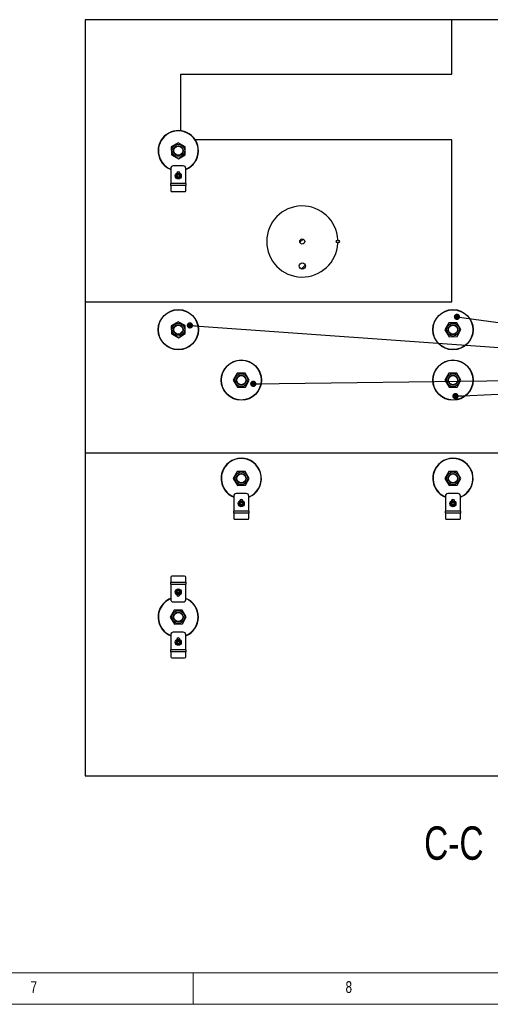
# Model space of a CAD drawing. Header units: millimetres. Extents: x 5 to 589, y 5 to 415.
# Tile 11 of 46: x 319 to 394, y 5 to 161. Entities that reach past the tile are written whole.
import ezdxf

# ---------------------------------------------------------------- set-up
doc = ezdxf.new("R2010")
doc.units = ezdxf.units.MM
doc.layers.add('NOTES', color=6, linetype='Continuous')
doc.layers.add('TRAIT-FINS', color=9, linetype='Continuous')
doc.layers.add('TRAIT-FORT', color=4, linetype='Continuous', lineweight=25)
doc.styles.add('SLDTEXTSTYLE0', font='TXT', dxfattribs={"width": 0.75})
doc.dimstyles.new('SLDDIMSTYLE4', dxfattribs={"dimtxt": 0.18, "dimasz": 1, "dimexe": 0, "dimexo": 0.0625, "dimgap": 0, "dimtad": 0, "dimtih": 1, "dimtoh": 1, "dimdec": 0, "dimrnd": 1e-09, "dimzin": 0, "dimdsep": 46, "dimtxsty": 'Standard', "dimblk1": 'DOT', "dimblk2": 'DOT', "dimsah": 1, "dimcen": 0.09, "dimadec": 0, "dimazin": 0, "dimtfac": 1, "dimtdec": 0, "dimtofl": 0, "dimtmove": 0, "dimatfit": 3, "dimldrblk": 'DOT', "dimfxl": 1, "dimfrac": 2, "dimtolj": 1, "dimtzin": 0, "dimarcsym": 0})

# ---------------------------------------------------------------- blocks, each defined once
blk = doc.blocks.new('_Dot')
at = {"color": 0, "linetype": 'ByBlock', "lineweight": -2}
blk.add_line((-0.5, 0), (-1, 0), dxfattribs=at)
at = {"color": 0, "linetype": 'ByBlock', "const_width": 0.5}
blk.add_lwpolyline([(-0.25, 0, 1), (0.25, 0, 1)], format="xyb", close=True, dxfattribs=at)

msp = doc.modelspace()

# ---------------------------------------------------------------- hatches: boundary and pattern name
at = {"layer": 'TRAIT-FINS'}
h = msp.add_hatch(dxfattribs=at)
h.set_pattern_fill('ANSI32', color=9, style=0)
edge = h.paths.add_edge_path(flags=0)
edge.add_arc((344.615, 140.452), 0.72, 0, 360)
h = msp.add_hatch(dxfattribs=at)
h.set_pattern_fill('ANSI31', color=9, style=0)
edge = h.paths.add_edge_path(flags=0)
edge.add_arc((344.615, 136.452), 0.18, 0, 360)
h = msp.add_hatch(dxfattribs=at)
h.set_pattern_fill('ANSI31', color=9, style=0)
edge = h.paths.add_edge_path(flags=0)
edge.add_arc((364.295, 126.052), 0.4, 0, 360)
h = msp.add_hatch(dxfattribs=at)
h.set_pattern_fill('ANSI31', color=9, style=0)
edge = h.paths.add_edge_path(flags=0)
edge.add_arc((369.938, 126.052), 0.254, 0, 360)
h = msp.add_hatch(dxfattribs=at)
h.set_pattern_fill('ANSI31', color=9, style=0)
edge = h.paths.add_edge_path(flags=0)
edge.add_arc((364.295, 122.17), 0.5, 0, 360)
h = msp.add_hatch(dxfattribs=at)
h.set_pattern_fill('ANSI32', color=9, style=0)
edge = h.paths.add_edge_path(flags=0)
edge.add_arc((344.615, 112.052), 0.72, 0, 360)
h = msp.add_hatch(dxfattribs=at)
h.set_pattern_fill('ANSI32', color=9, style=0)
edge = h.paths.add_edge_path(flags=0)
edge.add_arc((388.215, 112.052), 0.72, 0, 360)
h = msp.add_hatch(dxfattribs=at)
h.set_pattern_fill('ANSI32', color=9, style=0)
edge = h.paths.add_edge_path(flags=0)
edge.add_arc((354.615, 104.052), 0.72, 0, 360)
h = msp.add_hatch(dxfattribs=at)
h.set_pattern_fill('ANSI32', color=9, style=0)
edge = h.paths.add_edge_path(flags=0)
edge.add_arc((388.215, 104.052), 0.72, 0, 360)
h = msp.add_hatch(dxfattribs=at)
h.set_pattern_fill('ANSI32', color=9, style=0)
edge = h.paths.add_edge_path(flags=0)
edge.add_arc((354.615, 88.452), 0.72, 0, 360)
h = msp.add_hatch(dxfattribs=at)
h.set_pattern_fill('ANSI32', color=9, style=0)
edge = h.paths.add_edge_path(flags=0)
edge.add_arc((388.215, 88.452), 0.72, 0, 360)
h = msp.add_hatch(dxfattribs=at)
h.set_pattern_fill('ANSI31', color=9, style=0)
edge = h.paths.add_edge_path(flags=0)
edge.add_arc((354.615, 84.452), 0.18, 0, 360)
h = msp.add_hatch(dxfattribs=at)
h.set_pattern_fill('ANSI31', color=9, style=0)
edge = h.paths.add_edge_path(flags=0)
edge.add_arc((388.215, 84.452), 0.18, 0, 360)
h = msp.add_hatch(dxfattribs=at)
h.set_pattern_fill('ANSI31', color=9, style=0)
edge = h.paths.add_edge_path(flags=0)
edge.add_arc((344.615, 70.452), 0.18, 0, 360)
h = msp.add_hatch(dxfattribs=at)
h.set_pattern_fill('ANSI32', color=9, style=0)
edge = h.paths.add_edge_path(flags=0)
edge.add_arc((344.615, 66.452), 0.72, 0, 360)
h = msp.add_hatch(dxfattribs=at)
h.set_pattern_fill('ANSI31', color=9, style=0)
edge = h.paths.add_edge_path(flags=0)
edge.add_arc((344.615, 62.452), 0.18, 0, 360)

# ---------------------------------------------------------------- linework, layer by layer
at = {"color": 7, "linetype": 'Continuous', "lineweight": 18}
for p, q in [((10, 10), (584, 10)), ((347, 5), (347, 10)), ((5, 5), (589, 5))]:
    msp.add_line(p, q, dxfattribs=at)
at = {"layer": 'TRAIT-FORT', "color": 4, "linetype": 'Continuous', "lineweight": 25}
for p, q in [((329.815, 161.252), (329.815, 116.452)), ((388.035, 161.252), (329.815, 161.252)), ((388.035, 152.591), (388.035, 161.252)), ((400.035, 161.252), (388.035, 161.252)), ((345.035, 152.591), (388.035, 152.591)), ((345.035, 143.625), (345.035, 152.591)), ((388.035, 142.191), (347.302, 142.191)), ((388.035, 116.452), (388.035, 142.191)), ((344.6, 141.722), (343.508, 141.074)), ((343.508, 141.074), (343.523, 139.804)), ((345.708, 141.101), (344.6, 141.722)), ((345.723, 139.83), (345.708, 141.101)), ((343.523, 139.804), (344.631, 139.182)), ((344.631, 139.182), (345.723, 139.83)), ((343.415, 137.652), (343.415, 135.252)), ((345.415, 138.052), (343.815, 138.052)), ((345.815, 135.252), (345.815, 137.652)), ((344.335, 136.852), (344.335, 136.842)), ((344.895, 136.842), (344.895, 136.852)), ((345.815, 135.252), (343.415, 135.252)), ((343.415, 134.932), (343.415, 135.252)), ((345.815, 134.932), (343.415, 134.932)), ((343.415, 134.932), (343.415, 134.14)), ((345.815, 135.252), (345.815, 134.932)), ((345.815, 134.14), (345.815, 134.932)), ((343.615, 133.967), (345.615, 133.967)), ((329.815, 116.452), (329.815, 92.452)), ((329.815, 116.452), (388.035, 116.452)), ((344.6, 113.322), (343.508, 112.674)), ((343.508, 112.674), (343.523, 111.404)), ((345.708, 112.701), (344.6, 113.322)), ((345.723, 111.43), (345.708, 112.701)), ((387.567, 113.144), (386.945, 112.037)), ((388.837, 113.16), (387.567, 113.144)), ((389.485, 112.068), (388.837, 113.16)), ((343.523, 111.404), (344.631, 110.782)), ((344.631, 110.782), (345.723, 111.43)), ((386.945, 112.037), (387.594, 110.945)), ((387.594, 110.945), (388.864, 110.96)), ((388.864, 110.96), (389.485, 112.068)), ((353.967, 105.144), (353.345, 104.037)), ((355.237, 105.16), (353.967, 105.144)), ((355.885, 104.068), (355.237, 105.16)), ((387.567, 105.144), (386.945, 104.037)), ((388.837, 105.16), (387.567, 105.144)), ((389.485, 104.068), (388.837, 105.16)), ((353.345, 104.037), (353.994, 102.945)), ((355.264, 102.96), (355.885, 104.068)), ((386.945, 104.037), (387.594, 102.945)), ((388.864, 102.96), (389.485, 104.068)), ((353.994, 102.945), (355.264, 102.96)), ((387.594, 102.945), (388.864, 102.96)), ((425.815, 92.452), (329.815, 92.452)), ((329.815, 92.452), (329.815, 41.252)), ((353.967, 89.544), (353.345, 88.437)), ((355.237, 89.56), (353.967, 89.544)), ((355.885, 88.468), (355.237, 89.56)), ((387.567, 89.544), (386.945, 88.437)), ((388.837, 89.56), (387.567, 89.544)), ((389.485, 88.468), (388.837, 89.56)), ((353.345, 88.437), (353.994, 87.345)), ((355.264, 87.36), (355.885, 88.468)), ((386.945, 88.437), (387.594, 87.345)), ((388.864, 87.36), (389.485, 88.468)), ((355.415, 86.052), (353.815, 86.052)), ((353.994, 87.345), (355.264, 87.36)), ((389.015, 86.052), (387.415, 86.052)), ((387.594, 87.345), (388.864, 87.36)), ((353.415, 85.652), (353.415, 83.252)), ((354.335, 84.852), (354.335, 84.842)), ((354.895, 84.842), (354.895, 84.852)), ((355.815, 83.252), (355.815, 85.652)), ((387.015, 85.652), (387.015, 83.252)), ((387.935, 84.852), (387.935, 84.842)), ((388.495, 84.842), (388.495, 84.852)), ((389.415, 83.252), (389.415, 85.652)), ((355.815, 83.252), (353.415, 83.252)), ((353.415, 82.932), (353.415, 83.252)), ((355.815, 82.932), (353.415, 82.932)), ((353.415, 82.932), (353.415, 82.14)), ((355.815, 83.252), (355.815, 82.932)), ((355.815, 82.14), (355.815, 82.932)), ((389.415, 83.252), (387.015, 83.252)), ((387.015, 82.932), (387.015, 83.252)), ((389.415, 82.932), (387.015, 82.932)), ((387.015, 82.932), (387.015, 82.14)), ((389.415, 83.252), (389.415, 82.932)), ((389.415, 82.14), (389.415, 82.932)), ((353.615, 81.967), (355.615, 81.967)), ((387.215, 81.967), (389.215, 81.967)), ((343.415, 72.764), (343.415, 71.972)), ((343.415, 71.652), (343.415, 71.972)), ((343.415, 71.972), (345.815, 71.972)), ((345.615, 72.937), (343.615, 72.937)), ((345.815, 71.972), (345.815, 72.764)), ((345.815, 71.972), (345.815, 71.652)), ((343.415, 71.652), (343.415, 69.252)), ((343.415, 71.652), (345.815, 71.652)), ((345.815, 69.252), (345.815, 71.652)), ((343.815, 68.852), (345.415, 68.852)), ((344.335, 70.062), (344.335, 70.052)), ((344.895, 70.052), (344.895, 70.062)), ((343.967, 67.544), (343.345, 66.437)), ((345.237, 67.56), (343.967, 67.544)), ((345.885, 66.468), (345.237, 67.56)), ((343.345, 66.437), (343.994, 65.345)), ((345.264, 65.36), (345.885, 66.468)), ((343.994, 65.345), (345.264, 65.36)), ((343.415, 63.652), (343.415, 61.252)), ((345.415, 64.052), (343.815, 64.052)), ((344.335, 62.852), (344.335, 62.842)), ((344.895, 62.842), (344.895, 62.852)), ((345.815, 61.252), (345.815, 63.652)), ((345.815, 61.252), (343.415, 61.252)), ((343.415, 60.932), (343.415, 61.252)), ((345.815, 61.252), (345.815, 60.932)), ((345.815, 60.932), (343.415, 60.932)), ((343.415, 60.932), (343.415, 60.14)), ((343.615, 59.967), (345.615, 59.967)), ((345.815, 60.14), (345.815, 60.932)), ((329.815, 41.252), (425.815, 41.252))]:
    msp.add_line(p, q, dxfattribs=at)
for centre, radius in [((344.615, 140.452), 1.022), ((344.615, 140.452), 0.72), ((344.615, 136.452), 0.48), ((344.615, 136.452), 0.24), ((344.615, 136.452), 0.18), ((364.295, 126.052), 0.4), ((369.938, 126.052), 0.254), ((364.295, 122.17), 0.5), ((344.615, 112.052), 3.2), ((344.615, 112.052), 3.16), ((388.215, 112.052), 3.2), ((388.215, 112.052), 3.16), ((344.615, 112.052), 1.022), ((344.615, 112.052), 0.72), ((388.215, 112.052), 1.022), ((388.215, 112.052), 0.72), ((354.615, 104.052), 3.2), ((354.615, 104.052), 3.16), ((388.215, 104.052), 3.2), ((388.215, 104.052), 3.16), ((354.615, 104.052), 1.022), ((354.615, 104.052), 0.72), ((388.215, 104.052), 1.022), ((388.215, 104.052), 0.72), ((354.615, 88.452), 1.022), ((354.615, 88.452), 0.72), ((388.215, 88.452), 1.022), ((388.215, 88.452), 0.72), ((354.615, 84.452), 0.48), ((354.615, 84.452), 0.24), ((354.615, 84.452), 0.18), ((388.215, 84.452), 0.48), ((388.215, 84.452), 0.24), ((388.215, 84.452), 0.18), ((344.615, 70.452), 0.48), ((344.615, 70.452), 0.24), ((344.615, 70.452), 0.18), ((344.615, 66.452), 1.022), ((344.615, 66.452), 0.72), ((344.615, 62.452), 0.48), ((344.615, 62.452), 0.24), ((344.615, 62.452), 0.18)]:
    msp.add_circle(centre, radius, dxfattribs=at)
for centre, radius, start, end in [((344.615, 140.452), 3.2, 65.32581, 247.97569), ((344.615, 140.452), 3.16, 65.32581, 247.682), ((344.615, 140.452), 3.2, 292.02431, 65.32581), ((344.615, 140.452), 3.16, 292.318, 65.32581), ((343.815, 137.652), 0.4, 90, 180), ((345.415, 137.652), 0.4, 360, 90), ((344.615, 136.452), 0.36, 136.8005, 196.8005), ((344.615, 136.452), 0.36, 196.8005, 256.8005), ((344.615, 136.852), 0.28, 0, 180), ((344.615, 136.452), 0.36, 76.8005, 136.8005), ((344.615, 136.452), 0.36, 256.8005, 316.8005), ((344.615, 136.452), 0.36, 16.8005, 76.8005), ((344.615, 136.452), 0.36, 316.8005, 16.8005), ((343.603, 134.155), 0.188, 184.40195, 273.81126), ((345.628, 134.155), 0.188, 266.18874, 355.59805), ((364.295, 126.052), 5.643, 2.57926, 357.42074), ((354.615, 88.452), 3.2, 292.02427, 155.32581), ((354.615, 88.452), 3.16, 292.31796, 155.32581), ((388.215, 88.452), 3.2, 292.02427, 155.32581), ((388.215, 88.452), 3.16, 292.31796, 155.32581), ((354.615, 88.452), 3.2, 155.32581, 247.97565), ((354.615, 88.452), 3.16, 155.32581, 247.68196), ((388.215, 88.452), 3.2, 155.32581, 247.97565), ((388.215, 88.452), 3.16, 155.32581, 247.68196), ((353.815, 85.652), 0.4, 90, 180), ((355.415, 85.652), 0.4, 360, 90), ((387.415, 85.652), 0.4, 90, 180), ((389.015, 85.652), 0.4, 360, 90), ((354.615, 84.452), 0.36, 136.8005, 196.8005), ((354.615, 84.852), 0.28, 0, 180), ((354.615, 84.452), 0.36, 76.8005, 136.8005), ((354.615, 84.452), 0.36, 16.8005, 76.8005), ((354.615, 84.452), 0.36, 316.8005, 16.8005), ((388.215, 84.452), 0.36, 136.8005, 196.8005), ((388.215, 84.852), 0.28, 0, 180), ((388.215, 84.452), 0.36, 76.8005, 136.8005), ((388.215, 84.452), 0.36, 16.8005, 76.8005), ((388.215, 84.452), 0.36, 316.8005, 16.8005), ((354.615, 84.452), 0.36, 196.8005, 256.8005), ((354.615, 84.452), 0.36, 256.8005, 316.8005), ((388.215, 84.452), 0.36, 196.8005, 256.8005), ((388.215, 84.452), 0.36, 256.8005, 316.8005), ((353.603, 82.155), 0.188, 184.40195, 273.81126), ((355.628, 82.155), 0.188, 266.18874, 355.59805), ((387.203, 82.155), 0.188, 184.40195, 273.81126), ((389.228, 82.155), 0.188, 266.18874, 355.59805), ((343.603, 72.75), 0.188, 86.18874, 175.59805), ((345.628, 72.75), 0.188, 4.40195, 93.81126), ((344.615, 70.452), 0.36, 136.8005, 196.8005), ((344.615, 70.452), 0.36, 196.8005, 256.8005), ((344.615, 70.452), 0.36, 76.8005, 136.8005), ((344.615, 70.452), 0.36, 16.8005, 76.8005), ((344.615, 70.452), 0.36, 316.8005, 16.8005), ((344.615, 66.452), 3.2, 112.02435, 155.32581), ((344.615, 66.452), 3.16, 112.31804, 155.32581), ((343.815, 69.252), 0.4, 180, 270), ((344.615, 70.052), 0.28, 180, 360), ((344.615, 70.452), 0.36, 256.8005, 316.8005), ((345.415, 69.252), 0.4, 270, 360), ((344.615, 66.452), 3.2, 292.02427, 67.97573), ((344.615, 66.452), 3.16, 292.31796, 67.68204), ((344.615, 66.452), 3.2, 155.32581, 247.97565), ((344.615, 66.452), 3.16, 155.32581, 247.68196), ((343.815, 63.652), 0.4, 90, 180), ((344.615, 62.452), 0.36, 136.8005, 196.8005), ((344.615, 62.852), 0.28, 0, 180), ((344.615, 62.452), 0.36, 76.8005, 136.8005), ((344.615, 62.452), 0.36, 16.8005, 76.8005), ((344.615, 62.452), 0.36, 316.8005, 16.8005), ((345.415, 63.652), 0.4, 360, 90), ((344.615, 62.452), 0.36, 196.8005, 256.8005), ((344.615, 62.452), 0.36, 256.8005, 316.8005), ((343.603, 60.155), 0.188, 184.40195, 273.81126), ((345.628, 60.155), 0.188, 266.18874, 355.59805)]:
    msp.add_arc(centre, radius, start, end, dxfattribs=at)
for points, knots in [([(345.003, 139.799), (344.962, 139.777), (344.878, 139.733), (344.734, 139.697), (344.581, 139.688), (344.426, 139.711), (344.303, 139.756), (344.213, 139.806), (344.13, 139.863), (344.042, 139.947), (343.958, 140.062), (343.897, 140.191), (343.86, 140.333), (343.851, 140.486), (343.874, 140.641), (343.919, 140.764), (343.969, 140.855), (344.027, 140.937), (344.109, 141.027), (344.189, 141.08), (344.227, 141.106)], [0, 0, 0, 0, 0.0582484, 0.1199858, 0.18429, 0.2499587, 0.3156275, 0.3478164, 0.3800142, 0.4417516, 0.5, 0.5582484, 0.6199858, 0.68429, 0.7499587, 0.8156275, 0.8478164, 0.8800142, 0.9417516, 1, 1, 1, 1]), ([(344.227, 141.106), (344.269, 141.127), (344.353, 141.172), (344.497, 141.208), (344.65, 141.217), (344.805, 141.194), (344.927, 141.149), (345.018, 141.098), (345.1, 141.041), (345.19, 140.958), (345.243, 140.879), (345.269, 140.84)], [0, 0, 0, 0, 0.1164968, 0.2399717, 0.3685799, 0.4999174, 0.6312549, 0.6956328, 0.7600283, 0.8835032, 1, 1, 1, 1]), ([(345.269, 140.84), (345.29, 140.799), (345.335, 140.714), (345.371, 140.571), (345.38, 140.418), (345.357, 140.263), (345.312, 140.14), (345.262, 140.05), (345.204, 139.967), (345.121, 139.878), (345.042, 139.824), (345.003, 139.799)], [0, 0, 0, 0, 0.1164968, 0.2399717, 0.3685799, 0.4999174, 0.6312549, 0.6956328, 0.7600283, 0.8835032, 1, 1, 1, 1]), ([(344.211, 136.547), (344.222, 136.559), (344.245, 136.583), (344.28, 136.621), (344.316, 136.659), (344.341, 136.685), (344.353, 136.699)], [0, 0, 0, 0, 0.2459566, 0.4930804, 0.7452785, 1, 1, 1, 1]), ([(344.271, 136.348), (344.262, 136.376), (344.245, 136.433), (344.225, 136.499), (344.214, 136.537), (344.211, 136.547)], [0, 0, 0, 0, 0.413688, 0.83802774, 1, 1, 1, 1]), ([(344.331, 136.149), (344.326, 136.165), (344.316, 136.197), (344.302, 136.246), (344.286, 136.296), (344.276, 136.331), (344.271, 136.348)], [0, 0, 0, 0, 0.2459566, 0.4930804, 0.7452785, 1, 1, 1, 1]), ([(344.533, 136.102), (344.505, 136.108), (344.447, 136.122), (344.38, 136.138), (344.341, 136.147), (344.331, 136.149)], [0, 0, 0, 0, 0.413688, 0.8380277, 1, 1, 1, 1]), ([(344.353, 136.699), (344.373, 136.72), (344.414, 136.763), (344.461, 136.814), (344.488, 136.842), (344.495, 136.85)], [0, 0, 0, 0, 0.413688, 0.8380277, 1, 1, 1, 1]), ([(344.495, 136.85), (344.511, 136.846), (344.544, 136.839), (344.594, 136.827), (344.645, 136.815), (344.68, 136.807), (344.698, 136.803)], [0, 0, 0, 0, 0.24595661, 0.49308036, 0.74527846, 1, 1, 1, 1]), ([(344.736, 136.054), (344.719, 136.058), (344.687, 136.066), (344.637, 136.077), (344.586, 136.089), (344.551, 136.098), (344.533, 136.102)], [0, 0, 0, 0, 0.2459566, 0.4930804, 0.7452785, 1, 1, 1, 1]), ([(344.698, 136.803), (344.726, 136.796), (344.784, 136.782), (344.851, 136.767), (344.889, 136.758), (344.9, 136.755)], [0, 0, 0, 0, 0.413688, 0.8380277, 1, 1, 1, 1]), ([(344.878, 136.206), (344.858, 136.184), (344.817, 136.141), (344.77, 136.091), (344.743, 136.062), (344.736, 136.054)], [0, 0, 0, 0, 0.413688, 0.8380277, 1, 1, 1, 1]), ([(345.02, 136.357), (345.009, 136.345), (344.986, 136.321), (344.951, 136.284), (344.915, 136.245), (344.89, 136.219), (344.878, 136.206)], [0, 0, 0, 0, 0.2459566, 0.4930804, 0.7452785, 1, 1, 1, 1]), ([(344.9, 136.755), (344.905, 136.739), (344.914, 136.708), (344.929, 136.659), (344.944, 136.608), (344.955, 136.574), (344.96, 136.556)], [0, 0, 0, 0, 0.24595661, 0.49308036, 0.74527846, 1, 1, 1, 1]), ([(344.96, 136.556), (344.969, 136.528), (344.986, 136.471), (345.006, 136.405), (345.017, 136.368), (345.02, 136.357)], [0, 0, 0, 0, 0.413688, 0.8380277, 1, 1, 1, 1]), ([(345.003, 111.399), (344.962, 111.377), (344.878, 111.333), (344.734, 111.297), (344.581, 111.288), (344.426, 111.311), (344.303, 111.356), (344.213, 111.406), (344.13, 111.463), (344.042, 111.547), (343.958, 111.662), (343.897, 111.791), (343.86, 111.933), (343.851, 112.086), (343.874, 112.241), (343.919, 112.364), (343.969, 112.455), (344.027, 112.537), (344.109, 112.627), (344.189, 112.68), (344.227, 112.706)], [0, 0, 0, 0, 0.0582484, 0.11998585, 0.18428997, 0.24995872, 0.31562747, 0.34781639, 0.38001415, 0.4417516, 0.5, 0.5582484, 0.61998585, 0.68428997, 0.74995872, 0.81562747, 0.84781639, 0.88001415, 0.9417516, 1, 1, 1, 1]), ([(344.227, 112.706), (344.269, 112.727), (344.353, 112.772), (344.497, 112.808), (344.65, 112.817), (344.805, 112.794), (344.927, 112.749), (345.018, 112.698), (345.1, 112.641), (345.19, 112.558), (345.243, 112.479), (345.269, 112.44)], [0, 0, 0, 0, 0.1164968, 0.2399717, 0.3685799, 0.4999174, 0.6312549, 0.6956328, 0.7600283, 0.8835032, 1, 1, 1, 1]), ([(387.562, 111.664), (387.54, 111.705), (387.496, 111.79), (387.46, 111.933), (387.451, 112.086), (387.474, 112.241), (387.519, 112.364), (387.569, 112.455), (387.627, 112.537), (387.71, 112.626), (387.825, 112.709), (387.954, 112.771), (388.096, 112.808), (388.25, 112.817), (388.405, 112.794), (388.527, 112.749), (388.618, 112.698), (388.7, 112.641), (388.79, 112.558), (388.843, 112.479), (388.869, 112.44)], [0, 0, 0, 0, 0.0582484, 0.1199858, 0.18429, 0.2499587, 0.3156275, 0.3478164, 0.3800142, 0.4417516, 0.5, 0.5582484, 0.6199858, 0.68429, 0.7499587, 0.8156275, 0.8478164, 0.8800142, 0.9417516, 1, 1, 1, 1]), ([(345.269, 112.44), (345.29, 112.399), (345.335, 112.314), (345.371, 112.171), (345.38, 112.018), (345.357, 111.863), (345.312, 111.74), (345.262, 111.65), (345.204, 111.567), (345.121, 111.478), (345.042, 111.424), (345.003, 111.399)], [0, 0, 0, 0, 0.1164968, 0.2399717, 0.3685799, 0.4999174, 0.6312549, 0.6956328, 0.7600283, 0.8835032, 1, 1, 1, 1]), ([(388.603, 111.399), (388.562, 111.377), (388.478, 111.333), (388.334, 111.297), (388.181, 111.288), (388.026, 111.311), (387.903, 111.356), (387.813, 111.406), (387.731, 111.463), (387.641, 111.546), (387.588, 111.626), (387.562, 111.664)], [0, 0, 0, 0, 0.1164968, 0.2399717, 0.3685799, 0.4999174, 0.6312549, 0.6956328, 0.7600283, 0.8835032, 1, 1, 1, 1]), ([(388.869, 112.44), (388.89, 112.399), (388.935, 112.314), (388.971, 112.171), (388.98, 112.018), (388.957, 111.863), (388.912, 111.74), (388.862, 111.65), (388.804, 111.567), (388.721, 111.478), (388.642, 111.424), (388.603, 111.399)], [0, 0, 0, 0, 0.11649679, 0.2399717, 0.36857994, 0.49991744, 0.63125494, 0.69563278, 0.7600283, 0.88350321, 1, 1, 1, 1]), ([(353.962, 103.664), (353.94, 103.705), (353.896, 103.79), (353.86, 103.933), (353.851, 104.086), (353.874, 104.241), (353.919, 104.364), (353.969, 104.455), (354.027, 104.537), (354.109, 104.627), (354.189, 104.68), (354.227, 104.706)], [0, 0, 0, 0, 0.1164968, 0.2399717, 0.3685799, 0.4999174, 0.6312549, 0.6956328, 0.7600283, 0.8835032, 1, 1, 1, 1]), ([(354.227, 104.706), (354.269, 104.727), (354.353, 104.772), (354.497, 104.808), (354.65, 104.817), (354.805, 104.794), (354.927, 104.749), (355.018, 104.698), (355.1, 104.641), (355.19, 104.558), (355.243, 104.479), (355.269, 104.44)], [0, 0, 0, 0, 0.1164968, 0.2399717, 0.3685799, 0.4999174, 0.6312549, 0.6956328, 0.7600283, 0.8835032, 1, 1, 1, 1]), ([(387.562, 103.664), (387.54, 103.705), (387.496, 103.79), (387.46, 103.933), (387.451, 104.086), (387.474, 104.241), (387.519, 104.364), (387.569, 104.455), (387.627, 104.537), (387.709, 104.627), (387.789, 104.68), (387.827, 104.706)], [0, 0, 0, 0, 0.11649679, 0.2399717, 0.36857994, 0.49991744, 0.63125494, 0.69563278, 0.7600283, 0.88350321, 1, 1, 1, 1]), ([(387.827, 104.706), (387.869, 104.727), (387.953, 104.772), (388.097, 104.808), (388.25, 104.817), (388.405, 104.794), (388.527, 104.749), (388.618, 104.698), (388.7, 104.641), (388.79, 104.558), (388.843, 104.479), (388.869, 104.44)], [0, 0, 0, 0, 0.1164968, 0.2399717, 0.3685799, 0.4999174, 0.6312549, 0.6956328, 0.7600283, 0.8835032, 1, 1, 1, 1]), ([(355.269, 104.44), (355.29, 104.399), (355.335, 104.314), (355.371, 104.171), (355.38, 104.018), (355.357, 103.863), (355.312, 103.74), (355.262, 103.65), (355.204, 103.567), (355.121, 103.479), (355.006, 103.395), (354.877, 103.334), (354.734, 103.297), (354.581, 103.288), (354.426, 103.311), (354.303, 103.356), (354.213, 103.406), (354.131, 103.463), (354.041, 103.546), (353.988, 103.626), (353.962, 103.664)], [0, 0, 0, 0, 0.0582484, 0.1199858, 0.18429, 0.2499587, 0.3156275, 0.3478164, 0.3800142, 0.4417516, 0.5, 0.5582484, 0.6199858, 0.68429, 0.7499587, 0.8156275, 0.8478164, 0.8800142, 0.9417516, 1, 1, 1, 1]), ([(388.869, 104.44), (388.89, 104.399), (388.935, 104.314), (388.971, 104.171), (388.98, 104.018), (388.957, 103.863), (388.912, 103.74), (388.862, 103.65), (388.804, 103.567), (388.721, 103.479), (388.606, 103.395), (388.477, 103.334), (388.334, 103.297), (388.181, 103.288), (388.026, 103.311), (387.903, 103.356), (387.813, 103.406), (387.731, 103.463), (387.641, 103.546), (387.588, 103.626), (387.562, 103.664)], [0, 0, 0, 0, 0.0582484, 0.1199858, 0.18429, 0.2499587, 0.3156275, 0.3478164, 0.3800142, 0.4417516, 0.5, 0.5582484, 0.6199858, 0.68429, 0.7499587, 0.8156275, 0.8478164, 0.8800142, 0.9417516, 1, 1, 1, 1]), ([(353.962, 88.064), (353.94, 88.105), (353.896, 88.19), (353.86, 88.333), (353.851, 88.486), (353.874, 88.641), (353.919, 88.764), (353.969, 88.855), (354.027, 88.937), (354.109, 89.027), (354.189, 89.08), (354.227, 89.106)], [0, 0, 0, 0, 0.11649679, 0.2399717, 0.36857994, 0.49991744, 0.63125494, 0.69563278, 0.7600283, 0.88350321, 1, 1, 1, 1]), ([(354.227, 89.106), (354.269, 89.127), (354.353, 89.172), (354.497, 89.208), (354.65, 89.217), (354.805, 89.194), (354.927, 89.149), (355.018, 89.098), (355.1, 89.041), (355.19, 88.958), (355.243, 88.879), (355.269, 88.84)], [0, 0, 0, 0, 0.11649679, 0.2399717, 0.36857994, 0.49991744, 0.63125494, 0.69563278, 0.7600283, 0.88350321, 1, 1, 1, 1]), ([(387.562, 88.064), (387.54, 88.105), (387.496, 88.19), (387.46, 88.333), (387.451, 88.486), (387.474, 88.641), (387.519, 88.764), (387.569, 88.855), (387.627, 88.937), (387.709, 89.027), (387.789, 89.08), (387.827, 89.106)], [0, 0, 0, 0, 0.1164968, 0.2399717, 0.3685799, 0.4999174, 0.6312549, 0.6956328, 0.7600283, 0.8835032, 1, 1, 1, 1]), ([(387.827, 89.106), (387.869, 89.127), (387.953, 89.172), (388.097, 89.208), (388.25, 89.217), (388.405, 89.194), (388.527, 89.149), (388.618, 89.098), (388.7, 89.041), (388.79, 88.958), (388.843, 88.879), (388.869, 88.84)], [0, 0, 0, 0, 0.1164968, 0.2399717, 0.3685799, 0.4999174, 0.6312549, 0.6956328, 0.7600283, 0.8835032, 1, 1, 1, 1]), ([(355.269, 88.84), (355.29, 88.799), (355.335, 88.714), (355.371, 88.571), (355.38, 88.418), (355.357, 88.263), (355.312, 88.14), (355.262, 88.05), (355.204, 87.967), (355.121, 87.879), (355.006, 87.795), (354.877, 87.734), (354.734, 87.697), (354.581, 87.688), (354.426, 87.711), (354.303, 87.756), (354.213, 87.806), (354.131, 87.863), (354.041, 87.946), (353.988, 88.026), (353.962, 88.064)], [0, 0, 0, 0, 0.0582484, 0.11998585, 0.18428997, 0.24995872, 0.31562747, 0.34781639, 0.38001415, 0.4417516, 0.5, 0.5582484, 0.61998585, 0.68428997, 0.74995872, 0.81562747, 0.84781639, 0.88001415, 0.9417516, 1, 1, 1, 1]), ([(388.869, 88.84), (388.89, 88.799), (388.935, 88.714), (388.971, 88.571), (388.98, 88.418), (388.957, 88.263), (388.912, 88.14), (388.862, 88.05), (388.804, 87.967), (388.721, 87.879), (388.606, 87.795), (388.477, 87.734), (388.334, 87.697), (388.181, 87.688), (388.026, 87.711), (387.903, 87.756), (387.813, 87.806), (387.731, 87.863), (387.641, 87.946), (387.588, 88.026), (387.562, 88.064)], [0, 0, 0, 0, 0.0582484, 0.1199858, 0.18429, 0.2499587, 0.3156275, 0.3478164, 0.3800142, 0.4417516, 0.5, 0.5582484, 0.6199858, 0.68429, 0.7499587, 0.8156275, 0.8478164, 0.8800142, 0.9417516, 1, 1, 1, 1]), ([(354.211, 84.547), (354.222, 84.559), (354.245, 84.583), (354.28, 84.621), (354.316, 84.659), (354.341, 84.685), (354.353, 84.699)], [0, 0, 0, 0, 0.24595661, 0.49308036, 0.74527846, 1, 1, 1, 1]), ([(354.271, 84.348), (354.262, 84.376), (354.245, 84.433), (354.225, 84.499), (354.214, 84.537), (354.211, 84.547)], [0, 0, 0, 0, 0.413688, 0.8380277, 1, 1, 1, 1]), ([(354.353, 84.699), (354.373, 84.72), (354.414, 84.763), (354.461, 84.814), (354.488, 84.842), (354.495, 84.85)], [0, 0, 0, 0, 0.413688, 0.8380277, 1, 1, 1, 1]), ([(354.495, 84.85), (354.511, 84.846), (354.544, 84.839), (354.594, 84.827), (354.645, 84.815), (354.68, 84.807), (354.698, 84.803)], [0, 0, 0, 0, 0.2459566, 0.4930804, 0.7452785, 1, 1, 1, 1]), ([(354.698, 84.803), (354.726, 84.796), (354.784, 84.782), (354.851, 84.767), (354.889, 84.758), (354.9, 84.755)], [0, 0, 0, 0, 0.413688, 0.8380277, 1, 1, 1, 1]), ([(354.9, 84.755), (354.905, 84.739), (354.914, 84.708), (354.929, 84.659), (354.944, 84.608), (354.955, 84.574), (354.96, 84.556)], [0, 0, 0, 0, 0.2459566, 0.4930804, 0.7452785, 1, 1, 1, 1]), ([(354.96, 84.556), (354.969, 84.528), (354.986, 84.471), (355.006, 84.405), (355.017, 84.368), (355.02, 84.357)], [0, 0, 0, 0, 0.413688, 0.8380277, 1, 1, 1, 1]), ([(387.811, 84.547), (387.822, 84.559), (387.845, 84.583), (387.88, 84.621), (387.916, 84.659), (387.941, 84.685), (387.953, 84.699)], [0, 0, 0, 0, 0.2459566, 0.4930804, 0.7452785, 1, 1, 1, 1]), ([(387.871, 84.348), (387.862, 84.376), (387.845, 84.433), (387.825, 84.499), (387.814, 84.537), (387.811, 84.547)], [0, 0, 0, 0, 0.413688, 0.8380277, 1, 1, 1, 1]), ([(387.953, 84.699), (387.973, 84.72), (388.014, 84.763), (388.061, 84.814), (388.088, 84.842), (388.095, 84.85)], [0, 0, 0, 0, 0.413688, 0.8380277, 1, 1, 1, 1]), ([(388.095, 84.85), (388.111, 84.846), (388.144, 84.839), (388.194, 84.827), (388.245, 84.815), (388.28, 84.807), (388.298, 84.803)], [0, 0, 0, 0, 0.2459566, 0.4930804, 0.7452785, 1, 1, 1, 1]), ([(388.298, 84.803), (388.326, 84.796), (388.384, 84.782), (388.451, 84.767), (388.489, 84.758), (388.5, 84.755)], [0, 0, 0, 0, 0.413688, 0.83802774, 1, 1, 1, 1]), ([(388.5, 84.755), (388.505, 84.739), (388.514, 84.708), (388.529, 84.659), (388.544, 84.608), (388.555, 84.574), (388.56, 84.556)], [0, 0, 0, 0, 0.2459566, 0.4930804, 0.7452785, 1, 1, 1, 1]), ([(388.56, 84.556), (388.569, 84.528), (388.586, 84.471), (388.606, 84.405), (388.617, 84.368), (388.62, 84.357)], [0, 0, 0, 0, 0.413688, 0.83802774, 1, 1, 1, 1]), ([(354.331, 84.149), (354.326, 84.165), (354.316, 84.197), (354.302, 84.246), (354.286, 84.296), (354.276, 84.331), (354.271, 84.348)], [0, 0, 0, 0, 0.2459566, 0.4930804, 0.7452785, 1, 1, 1, 1]), ([(354.533, 84.102), (354.505, 84.108), (354.447, 84.122), (354.38, 84.138), (354.341, 84.147), (354.331, 84.149)], [0, 0, 0, 0, 0.413688, 0.8380277, 1, 1, 1, 1]), ([(354.736, 84.054), (354.719, 84.058), (354.687, 84.066), (354.637, 84.077), (354.586, 84.089), (354.551, 84.098), (354.533, 84.102)], [0, 0, 0, 0, 0.24595661, 0.49308036, 0.74527846, 1, 1, 1, 1]), ([(354.878, 84.206), (354.858, 84.184), (354.817, 84.141), (354.77, 84.091), (354.743, 84.062), (354.736, 84.054)], [0, 0, 0, 0, 0.413688, 0.8380277, 1, 1, 1, 1]), ([(355.02, 84.357), (355.009, 84.345), (354.986, 84.321), (354.951, 84.284), (354.915, 84.245), (354.89, 84.219), (354.878, 84.206)], [0, 0, 0, 0, 0.2459566, 0.4930804, 0.7452785, 1, 1, 1, 1]), ([(387.931, 84.149), (387.926, 84.165), (387.916, 84.197), (387.902, 84.246), (387.886, 84.296), (387.876, 84.331), (387.871, 84.348)], [0, 0, 0, 0, 0.2459566, 0.4930804, 0.7452785, 1, 1, 1, 1]), ([(388.133, 84.102), (388.105, 84.108), (388.047, 84.122), (387.98, 84.138), (387.941, 84.147), (387.931, 84.149)], [0, 0, 0, 0, 0.413688, 0.8380277, 1, 1, 1, 1]), ([(388.336, 84.054), (388.319, 84.058), (388.287, 84.066), (388.237, 84.077), (388.186, 84.089), (388.151, 84.098), (388.133, 84.102)], [0, 0, 0, 0, 0.2459566, 0.4930804, 0.7452785, 1, 1, 1, 1]), ([(388.478, 84.206), (388.458, 84.184), (388.417, 84.141), (388.37, 84.091), (388.343, 84.062), (388.336, 84.054)], [0, 0, 0, 0, 0.413688, 0.8380277, 1, 1, 1, 1]), ([(388.62, 84.357), (388.609, 84.345), (388.586, 84.321), (388.551, 84.284), (388.515, 84.245), (388.49, 84.219), (388.478, 84.206)], [0, 0, 0, 0, 0.2459566, 0.4930804, 0.7452785, 1, 1, 1, 1]), ([(344.211, 70.547), (344.222, 70.559), (344.245, 70.583), (344.28, 70.621), (344.316, 70.659), (344.341, 70.685), (344.353, 70.699)], [0, 0, 0, 0, 0.2459566, 0.4930804, 0.7452785, 1, 1, 1, 1]), ([(344.271, 70.348), (344.262, 70.376), (344.245, 70.433), (344.225, 70.499), (344.214, 70.537), (344.211, 70.547)], [0, 0, 0, 0, 0.413688, 0.8380277, 1, 1, 1, 1]), ([(344.331, 70.149), (344.326, 70.165), (344.316, 70.197), (344.302, 70.246), (344.286, 70.296), (344.276, 70.331), (344.271, 70.348)], [0, 0, 0, 0, 0.2459566, 0.4930804, 0.7452785, 1, 1, 1, 1]), ([(344.353, 70.699), (344.373, 70.72), (344.414, 70.763), (344.461, 70.814), (344.488, 70.842), (344.495, 70.85)], [0, 0, 0, 0, 0.413688, 0.8380277, 1, 1, 1, 1]), ([(344.495, 70.85), (344.511, 70.846), (344.544, 70.839), (344.594, 70.827), (344.645, 70.815), (344.68, 70.807), (344.698, 70.803)], [0, 0, 0, 0, 0.24595661, 0.49308036, 0.74527846, 1, 1, 1, 1]), ([(344.698, 70.803), (344.726, 70.796), (344.784, 70.782), (344.851, 70.767), (344.889, 70.758), (344.9, 70.755)], [0, 0, 0, 0, 0.413688, 0.8380277, 1, 1, 1, 1]), ([(345.02, 70.357), (345.009, 70.345), (344.986, 70.321), (344.951, 70.284), (344.915, 70.245), (344.89, 70.219), (344.878, 70.206)], [0, 0, 0, 0, 0.24595661, 0.49308036, 0.74527846, 1, 1, 1, 1]), ([(344.9, 70.755), (344.905, 70.739), (344.914, 70.708), (344.929, 70.659), (344.944, 70.608), (344.955, 70.574), (344.96, 70.556)], [0, 0, 0, 0, 0.2459566, 0.4930804, 0.7452785, 1, 1, 1, 1]), ([(344.96, 70.556), (344.969, 70.528), (344.986, 70.471), (345.006, 70.405), (345.017, 70.368), (345.02, 70.357)], [0, 0, 0, 0, 0.413688, 0.8380277, 1, 1, 1, 1]), ([(344.533, 70.102), (344.505, 70.108), (344.447, 70.122), (344.38, 70.138), (344.341, 70.147), (344.331, 70.149)], [0, 0, 0, 0, 0.413688, 0.8380277, 1, 1, 1, 1]), ([(344.736, 70.054), (344.719, 70.058), (344.687, 70.066), (344.637, 70.077), (344.586, 70.089), (344.551, 70.098), (344.533, 70.102)], [0, 0, 0, 0, 0.24595661, 0.49308036, 0.74527846, 1, 1, 1, 1]), ([(344.878, 70.206), (344.858, 70.184), (344.817, 70.141), (344.77, 70.091), (344.743, 70.062), (344.736, 70.054)], [0, 0, 0, 0, 0.413688, 0.83802774, 1, 1, 1, 1]), ([(344.227, 67.106), (344.269, 67.127), (344.353, 67.172), (344.497, 67.208), (344.65, 67.217), (344.805, 67.194), (344.927, 67.149), (345.018, 67.098), (345.1, 67.041), (345.19, 66.958), (345.243, 66.879), (345.269, 66.84)], [0, 0, 0, 0, 0.1164968, 0.2399717, 0.3685799, 0.4999174, 0.6312549, 0.6956328, 0.7600283, 0.8835032, 1, 1, 1, 1]), ([(343.962, 66.064), (343.94, 66.105), (343.896, 66.19), (343.86, 66.333), (343.851, 66.486), (343.874, 66.641), (343.919, 66.764), (343.969, 66.855), (344.027, 66.937), (344.109, 67.027), (344.189, 67.08), (344.227, 67.106)], [0, 0, 0, 0, 0.1164968, 0.2399717, 0.3685799, 0.4999174, 0.6312549, 0.6956328, 0.7600283, 0.8835032, 1, 1, 1, 1]), ([(345.269, 66.84), (345.29, 66.799), (345.335, 66.714), (345.371, 66.571), (345.38, 66.418), (345.357, 66.263), (345.312, 66.14), (345.262, 66.05), (345.204, 65.967), (345.121, 65.879), (345.006, 65.795), (344.877, 65.734), (344.734, 65.697), (344.581, 65.688), (344.426, 65.711), (344.303, 65.756), (344.213, 65.806), (344.131, 65.863), (344.041, 65.946), (343.988, 66.026), (343.962, 66.064)], [0, 0, 0, 0, 0.0582484, 0.11998585, 0.18428997, 0.24995872, 0.31562747, 0.34781639, 0.38001415, 0.4417516, 0.5, 0.5582484, 0.61998585, 0.68428997, 0.74995872, 0.81562747, 0.84781639, 0.88001415, 0.9417516, 1, 1, 1, 1]), ([(344.211, 62.547), (344.222, 62.559), (344.245, 62.583), (344.28, 62.621), (344.316, 62.659), (344.341, 62.685), (344.353, 62.699)], [0, 0, 0, 0, 0.2459566, 0.4930804, 0.7452785, 1, 1, 1, 1]), ([(344.271, 62.348), (344.262, 62.376), (344.245, 62.433), (344.225, 62.499), (344.214, 62.537), (344.211, 62.547)], [0, 0, 0, 0, 0.413688, 0.8380277, 1, 1, 1, 1]), ([(344.353, 62.699), (344.373, 62.72), (344.414, 62.763), (344.461, 62.814), (344.488, 62.842), (344.495, 62.85)], [0, 0, 0, 0, 0.413688, 0.8380277, 1, 1, 1, 1]), ([(344.495, 62.85), (344.511, 62.846), (344.544, 62.839), (344.594, 62.827), (344.645, 62.815), (344.68, 62.807), (344.698, 62.803)], [0, 0, 0, 0, 0.24595661, 0.49308036, 0.74527846, 1, 1, 1, 1]), ([(344.698, 62.803), (344.726, 62.796), (344.784, 62.782), (344.851, 62.767), (344.889, 62.758), (344.9, 62.755)], [0, 0, 0, 0, 0.413688, 0.8380277, 1, 1, 1, 1]), ([(344.9, 62.755), (344.905, 62.739), (344.914, 62.708), (344.929, 62.659), (344.944, 62.608), (344.955, 62.574), (344.96, 62.556)], [0, 0, 0, 0, 0.2459566, 0.4930804, 0.7452785, 1, 1, 1, 1]), ([(344.96, 62.556), (344.969, 62.528), (344.986, 62.471), (345.006, 62.405), (345.017, 62.368), (345.02, 62.357)], [0, 0, 0, 0, 0.413688, 0.8380277, 1, 1, 1, 1]), ([(344.331, 62.149), (344.326, 62.165), (344.316, 62.197), (344.302, 62.246), (344.286, 62.296), (344.276, 62.331), (344.271, 62.348)], [0, 0, 0, 0, 0.24595661, 0.49308036, 0.74527846, 1, 1, 1, 1]), ([(344.533, 62.102), (344.505, 62.108), (344.447, 62.122), (344.38, 62.138), (344.341, 62.147), (344.331, 62.149)], [0, 0, 0, 0, 0.413688, 0.83802774, 1, 1, 1, 1]), ([(344.736, 62.054), (344.719, 62.058), (344.687, 62.066), (344.637, 62.077), (344.586, 62.089), (344.551, 62.098), (344.533, 62.102)], [0, 0, 0, 0, 0.2459566, 0.4930804, 0.7452785, 1, 1, 1, 1]), ([(344.878, 62.206), (344.858, 62.184), (344.817, 62.141), (344.77, 62.091), (344.743, 62.062), (344.736, 62.054)], [0, 0, 0, 0, 0.413688, 0.8380277, 1, 1, 1, 1]), ([(345.02, 62.357), (345.009, 62.345), (344.986, 62.321), (344.951, 62.284), (344.915, 62.245), (344.89, 62.219), (344.878, 62.206)], [0, 0, 0, 0, 0.2459566, 0.4930804, 0.7452785, 1, 1, 1, 1])]:
    msp.add_open_spline(points, degree=3, knots=knots, dxfattribs=at)

# ---------------------------------------------------------------- texts
at = {"layer": 'NOTES', "color": 211, "style": 'SLDTEXTSTYLE0'}
for s, insert, char_height, attachment_point in [('C-C', (388.356, 33.232), 5.2917, 2), ('7', (321.167, 8.668), 1.852, 1), ('8', (371.167, 8.668), 1.852, 1)]:
    msp.add_mtext(s, dxfattribs=dict(at, insert=insert, char_height=char_height, attachment_point=attachment_point))

# ---------------------------------------------------------------- leaders
at = {"layer": 'NOTES', "color": 211}
for points in [[(388.851, 114.094), (457.487, 104.782)], [(346.462, 112.739), (457.487, 104.782)], [(356.52, 103.467), (457.487, 104.782)], [(388.612, 101.514), (457.487, 104.782)]]:
    msp.add_leader(points, dimstyle='SLDDIMSTYLE4', dxfattribs=at)

doc.saveas('drawing.dxf')
